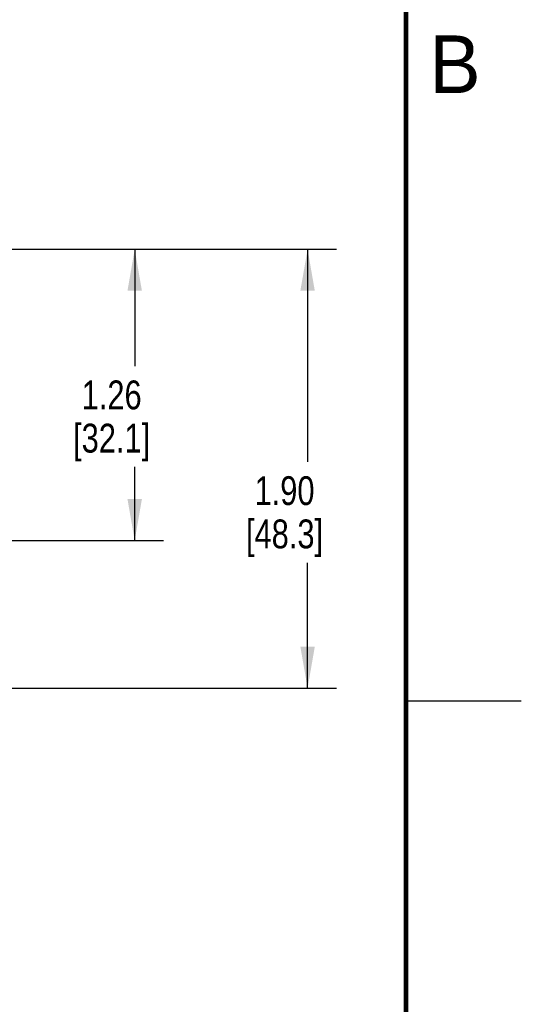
# Model space of a CAD drawing. Header units: inches. Extents: x 0 to 34, y 0 to 22.
# Tile 60 of 78: x 31.8 to 34, y 4.2 to 8.5. Entities that reach past the tile are written whole.
import ezdxf

# ---------------------------------------------------------------- set-up
doc = ezdxf.new("R2010")
doc.units = ezdxf.units.IN
doc.header["$LTSCALE"] = 1.87
doc.header["$MEASUREMENT"] = 0
doc.layers.get('0').update_dxf_attribs({"linetype": 'CONTINUOUS'})
doc.layers.add('DIMENSIONS', color=7, linetype='CONTINUOUS')
doc.styles.get("Standard").update_dxf_attribs({"font": 'txt', "width": 0.8})
doc.styles.add('TEXTSTYLE_2', font='txt')
doc.dimstyles.new('DIMSTYLE_3', dxfattribs={"dimtxt": 0.125, "dimasz": 0.18, "dimexe": 0.125, "dimexo": 0.0625, "dimgap": 0.0625, "dimtad": 0, "dimtih": 1, "dimtoh": 1, "dimzin": 4, "dimdsep": 46, "dimtxsty": 'STANDARD', "dimblk": '_FILLED', "dimblk1": '_FILLED', "dimblk2": '_FILLED', "dimcen": 0.09, "dimadec": 0, "dimazin": 0, "dimtp": 0.001, "dimtm": 0.001, "dimtfac": 1, "dimtofl": 0, "dimtmove": 0, "dimatfit": 3, "dimldrblk": '_FILLED', "dimfxl": 1, "dimtolj": 1, "dimtzin": 4, "dimarcsym": 0})

# ---------------------------------------------------------------- blocks, each defined once
blk = doc.blocks.new('_FILLED')
at = {"color": 0, "linetype": 'BYBLOCK'}
blk.add_solid([(0, 0), (-1, 0.174), (-1, -0.174)], dxfattribs=at)
blk = doc.blocks.new('*D22')
at = {"layer": 'DIMENSIONS', "color": 2, "linetype": 'CONTINUOUS'}
for p, q in [((30.5795, 7.4574), (32.4478, 7.4574)), ((32.3228, 7.4574), (32.3228, 6.9508)), ((32.3228, 6.1941), (32.3228, 6.5133)), ((27.3184, 6.1941), (32.4478, 6.1941))]:
    blk.add_line(p, q, dxfattribs=at)
at = {"layer": 'DIMENSIONS', "color": 2, "linetype": 'CONTINUOUS', "xscale": 0.18, "yscale": 0.18, "zscale": 0.18}
for p, rotation in [((32.3228, 7.4574), 90), ((32.3228, 6.1941), 270)]:
    blk.add_blockref('_FILLED', p, dxfattribs=dict(at, rotation=rotation))
at = {"layer": 'DIMENSIONS', "color": 2, "linetype": 'CONTINUOUS', "insert": (32.2228, 6.8883), "char_height": 0.125, "width": 0.6, "attachment_point": 2, "line_spacing_factor": 0.9}
blk.add_mtext('1.26\\P[32.1]', dxfattribs=at)
blk = doc.blocks.new('*D23')
at = {"layer": 'DIMENSIONS', "color": 2, "linetype": 'CONTINUOUS'}
for p, q in [((30.5795, 7.4574), (33.1978, 7.4574)), ((33.0728, 7.4574), (33.0728, 6.5356)), ((33.0728, 5.5541), (33.0728, 6.0981)), ((28.3888, 5.5541), (33.1978, 5.5541))]:
    blk.add_line(p, q, dxfattribs=at)
at = {"layer": 'DIMENSIONS', "color": 2, "linetype": 'CONTINUOUS', "xscale": 0.18, "yscale": 0.18, "zscale": 0.18}
for p, rotation in [((33.0728, 7.4574), 90), ((33.0728, 5.5541), 270)]:
    blk.add_blockref('_FILLED', p, dxfattribs=dict(at, rotation=rotation))
at = {"layer": 'DIMENSIONS', "color": 2, "linetype": 'CONTINUOUS', "insert": (32.9728, 6.4731), "char_height": 0.125, "width": 0.6, "attachment_point": 2, "line_spacing_factor": 0.9}
blk.add_mtext('1.90\\P[48.3]', dxfattribs=at)

msp = doc.modelspace()

# ---------------------------------------------------------------- linework, layer by layer
at = {"color": 2, "linetype": 'CONTINUOUS'}
msp.add_line((33.5, 5.5), (34, 5.5), dxfattribs=at)
at = {"color": 7, "linetype": 'CONTINUOUS', "const_width": 0.02}
msp.add_lwpolyline([(33.5, 0.5), (33.5, 21.5)], dxfattribs=at)

# ---------------------------------------------------------------- texts
at = {"color": 2, "linetype": 'CONTINUOUS', "insert": (33.6006, 8.3845), "char_height": 0.25, "width": 0.25, "attachment_point": 1, "line_spacing_factor": 0.9, "style": 'TEXTSTYLE_2'}
msp.add_mtext('B', dxfattribs=at)

# ---------------------------------------------------------------- dimensions: what is measured, and where the dimension line sits
at = {"layer": 'DIMENSIONS', "color": 2, "linetype": 'CONTINUOUS'}
for base, p1, p2, angle, picture, middle in [((32.3228, 7.4574), (27.2559, 6.1941), (30.517, 7.4574), 90, '*D22', (32.3228, 6.732)), ((33.0728, 5.5541), (30.517, 7.4574), (28.3263, 5.5541), 270, '*D23', (33.0728, 6.3169))]:
    dim = msp.add_linear_dim(base=base, p1=p1, p2=p2, angle=angle, dimstyle='DIMSTYLE_3', dxfattribs=at)
    dim.commit()
    dim.dimension.update_dxf_attribs({"geometry": picture, "text_midpoint": middle, "dimtype": 160})

doc.saveas('drawing.dxf')
